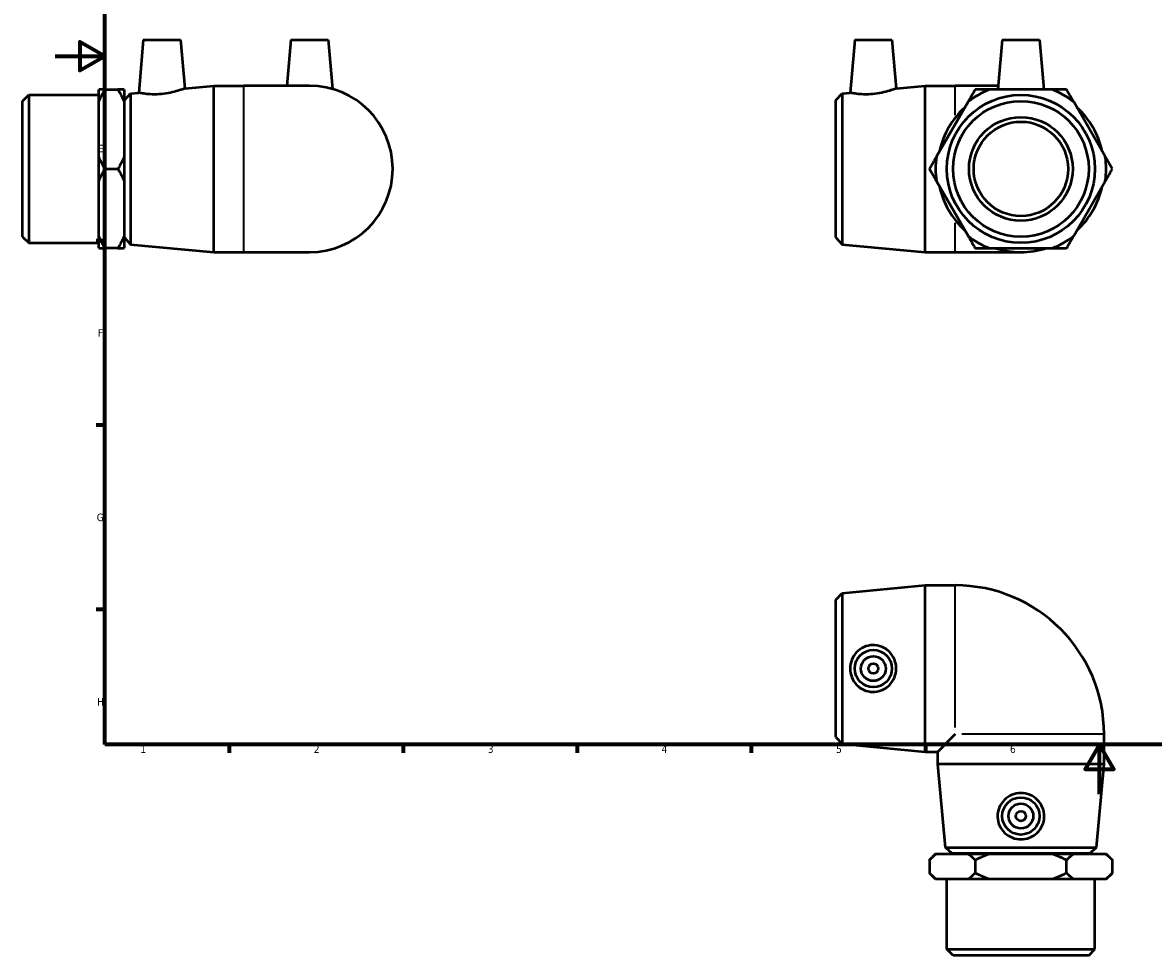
# Model space of a CAD drawing. Header units: millimetres. Extents: x -13 to 897, y -65 to 624.
# Tile 1 of 3: x -13 to 442, y -65 to 311. Entities that reach past the tile are written whole.
import ezdxf

# ---------------------------------------------------------------- set-up
doc = ezdxf.new("R2010")
doc.units = ezdxf.units.MM
for name, color, linetype, lineweight in [('Border (ANSI)', 7, 'Continuous', 70), ('Visible (ANSI)', 7, 'Continuous', 50), ('Visible Narrow (ANSI)', 7, 'Continuous', 35)]:
    doc.layers.add(name, color=color, linetype=linetype, lineweight=lineweight)
doc.styles.add('Note Text (ANSI)', font='tahoma.ttf')

# ---------------------------------------------------------------- blocks, each defined once
blk = doc.blocks.new('Borders Default Border')
at = {"layer": 'Border (ANSI)'}
for p, q in [((20, 222.75), (16.55, 222.75)), ((20, 148.5), (16.55, 148.5)), ((20, 74.25), (16.55, 74.25)), ((70.08, 20), (70.08, 16.55)), ((140.17, 20), (140.17, 16.55)), ((210.25, 20), (210.25, 16.55)), ((280.33, 20), (280.33, 16.55)), ((350.42, 20), (350.42, 16.55))]:
    blk.add_line(p, q, dxfattribs=at)
at = {"layer": 'Border (ANSI)', "flags": 128}
for points in [[(20, 20), (20, 574), (821, 574), (821, 20), (20, 20)], [(0, 297), (20, 297), (10, 302.77), (10, 291.23), (20, 297)], [(420.5, 0), (420.5, 20), (414.73, 10), (426.27, 10), (420.5, 20)]]:
    blk.add_lwpolyline(points, dxfattribs=at)
at = {"layer": 'Border (ANSI)', "color": 230, "true_color": 0xff0080, "char_height": 3.05, "attachment_point": 7, "style": 'Note Text (ANSI)'}
for s, insert in [('E', (17.21, 258.35)), ('F', (17.29, 184.1)), ('G', (16.81, 109.79)), ('H', (16.97, 35.6)), ('1', (34.35, 16.55)), ('2', (104.2, 16.55)), ('3', (174.26, 16.49)), ('4', (244.23, 16.55)), ('5', (314.48, 16.49)), ('6', (384.49, 16.49))]:
    blk.add_mtext(s, dxfattribs=dict(at, insert=insert))

msp = doc.modelspace()

# ---------------------------------------------------------------- linework, layer by layer
at = {"layer": 'Visible (ANSI)'}
for p, q in [((35.559, 303.677), (33.694, 282.361)), ((35.559, 303.677), (50.559, 303.677)), ((50.559, 303.677), (52.272, 284.09)), ((94.959, 303.677), (93.34, 285.177)), ((94.959, 303.677), (109.959, 303.677)), ((109.959, 303.677), (111.691, 283.88)), ((321.964, 303.677), (320.1, 282.361)), ((321.964, 303.677), (336.964, 303.677)), ((336.964, 303.677), (338.678, 284.09)), ((381.364, 303.677), (379.607, 283.59)), ((381.364, 303.677), (396.364, 303.677)), ((396.364, 303.677), (398.122, 283.59)), ((17.609, 278.639), (17.609, 283.59)), ((20.109, 283.59), (25.359, 283.59)), ((27.859, 283.59), (27.859, 278.639)), ((30.448, 282.059), (33.694, 282.361)), ((52.272, 284.09), (63.959, 285.177)), ((63.959, 218.177), (63.959, 285.177)), ((63.959, 285.177), (75.959, 285.177)), ((102.459, 285.177), (75.959, 285.177)), ((316.854, 282.059), (320.1, 282.361)), ((338.678, 284.09), (350.364, 285.177)), ((350.364, 218.177), (350.364, 285.177)), ((350.364, 285.177), (362.364, 285.177)), ((379.746, 285.177), (362.364, 285.177)), ((401.572, 283.59), (376.157, 283.59)), ((-13.041, 278.984), (-10.541, 281.484)), ((-13.041, 224.37), (-13.041, 278.984)), ((-10.541, 281.484), (-10.541, 221.87)), ((-10.541, 281.484), (17.609, 281.484)), ((17.609, 256.629), (17.609, 278.639)), ((27.859, 278.639), (27.859, 256.629)), ((27.959, 279.327), (30.448, 282.059)), ((27.959, 224.027), (27.959, 279.327)), ((30.448, 282.059), (30.448, 221.296)), ((314.364, 279.327), (316.854, 282.059)), ((314.364, 224.027), (314.364, 279.327)), ((316.854, 282.059), (316.854, 221.296)), ((367.581, 278.639), (354.873, 256.629)), ((422.856, 256.629), (410.148, 278.639)), ((27.859, 276.677), (27.959, 276.677)), ((17.609, 246.726), (17.609, 256.629)), ((27.859, 256.629), (27.859, 246.726)), ((20.109, 251.677), (25.359, 251.677)), ((17.609, 224.716), (17.609, 246.726)), ((27.859, 246.726), (27.859, 224.716)), ((354.873, 246.726), (367.581, 224.716)), ((410.148, 224.716), (422.856, 246.726)), ((-13.041, 224.37), (-10.541, 221.87)), ((17.609, 219.764), (17.609, 224.716)), ((27.859, 226.677), (27.959, 226.677)), ((27.859, 224.716), (27.859, 219.764)), ((27.959, 224.027), (30.448, 221.296)), ((314.364, 224.027), (316.854, 221.296)), ((-10.541, 221.87), (17.609, 221.87)), ((25.359, 219.764), (20.109, 219.764)), ((30.448, 221.296), (63.959, 218.177)), ((316.854, 221.296), (350.364, 218.177)), ((376.157, 219.764), (401.572, 219.764)), ((63.959, 218.177), (75.959, 218.177)), ((75.959, 218.177), (102.459, 218.177)), ((350.364, 218.177), (362.364, 218.177)), ((362.364, 218.177), (388.864, 218.177)), ((316.854, 80.91), (350.364, 84.029)), ((350.364, 17.029), (350.364, 84.029)), ((350.364, 84.029), (362.364, 84.029)), ((314.364, 78.179), (316.854, 80.91)), ((314.364, 22.879), (314.364, 78.179)), ((316.854, 80.91), (316.854, 20.147)), ((314.364, 22.879), (316.854, 20.147)), ((362.364, 24.029), (355.364, 17.029)), ((422.364, 12.029), (422.364, 24.029)), ((316.854, 20.147), (350.364, 17.029)), ((350.364, 17.029), (355.364, 17.029)), ((355.364, 12.029), (355.364, 17.029)), ((422.364, 12.029), (355.364, 12.029)), ((358.483, -21.482), (355.364, 12.029)), ((419.246, -21.482), (422.364, 12.029)), ((358.483, -21.482), (419.246, -21.482)), ((361.214, -23.971), (358.483, -21.482)), ((416.514, -23.971), (419.246, -21.482)), ((354.514, -24.071), (352.014, -26.571)), ((352.014, -26.571), (352.014, -31.821)), ((354.514, -24.071), (354.873, -24.071)), ((354.873, -24.071), (367.581, -24.071)), ((416.514, -23.971), (361.214, -23.971)), ((363.864, -24.071), (363.864, -23.971)), ((367.581, -24.071), (376.157, -24.071)), ((370.439, -26.571), (370.439, -31.821)), ((376.157, -24.071), (401.572, -24.071)), ((401.572, -24.071), (410.148, -24.071)), ((407.289, -31.821), (407.289, -26.571)), ((410.148, -24.071), (422.856, -24.071)), ((413.864, -24.071), (413.864, -23.971)), ((422.856, -24.071), (423.214, -24.071)), ((423.214, -24.071), (425.714, -26.571)), ((425.714, -31.821), (425.714, -26.571)), ((354.514, -34.321), (352.014, -31.821)), ((423.214, -34.321), (425.714, -31.821)), ((354.873, -34.321), (354.514, -34.321)), ((367.581, -34.321), (354.873, -34.321)), ((359.057, -62.471), (359.057, -34.321)), ((376.157, -34.321), (367.581, -34.321)), ((401.572, -34.321), (376.157, -34.321)), ((410.148, -34.321), (401.572, -34.321)), ((422.856, -34.321), (410.148, -34.321)), ((418.671, -62.471), (418.671, -34.321)), ((423.214, -34.321), (422.856, -34.321)), ((359.057, -62.471), (418.671, -62.471)), ((361.557, -64.971), (359.057, -62.471)), ((416.171, -64.971), (418.671, -62.471)), ((416.171, -64.971), (361.557, -64.971))]:
    msp.add_line(p, q, dxfattribs=at)
for centre, radius in [((388.864, 251.677), 29.807), ((388.864, 251.677), 27.307), ((388.864, 251.677), 20.865), ((388.864, 251.677), 19), ((329.464, 50.529), 7.5), ((329.464, 50.529), 5), ((329.464, 50.529), 2), ((388.864, -8.871), 7.5), ((388.864, -8.871), 5), ((388.864, -8.871), 2)]:
    msp.add_circle(centre, radius, dxfattribs=at)
for centre, radius, start, end in [((102.459, 251.677), 33.5, 270, 90), ((388.864, 251.677), 34.35, 111.71203, 128.28797), ((388.864, 251.677), 33.5, 105.99676, 107.70632), ((388.864, 251.677), 33.5, 72.29368, 74.00324), ((388.864, 251.677), 34.35, 51.71203, 68.28797), ((388.864, 251.677), 33.5, 132.29368, 167.70632), ((388.864, 251.677), 33.5, 12.29368, 47.70632), ((388.864, 251.677), 34.35, 171.71203, 188.28797), ((388.864, 251.677), 34.35, 351.71203, 8.28797), ((388.864, 251.677), 33.5, 192.29368, 227.70632), ((388.864, 251.677), 33.5, 312.29368, 347.70632), ((388.864, 251.677), 34.35, 231.71203, 248.28797), ((388.864, 251.677), 34.35, 291.71203, 308.28797), ((388.864, 251.677), 33.5, 252.29368, 287.70632), ((362.364, 24.029), 60, 0, 90)]:
    msp.add_arc(centre, radius, start, end, dxfattribs=at)
for points in [[(17.609, 278.639), (18.629, 281.028), (20.109, 283.59)], [(20.109, 283.59), (18.629, 283.59), (17.609, 283.59)], [(25.359, 283.59), (26.838, 281.028), (27.859, 278.639)], [(27.859, 283.59), (26.838, 283.59), (25.359, 283.59)], [(370.439, 283.59), (368.96, 281.028), (367.581, 278.639)], [(376.157, 283.59), (373.399, 283.59), (370.439, 283.59)], [(407.289, 283.59), (404.33, 283.59), (401.572, 283.59)], [(410.148, 278.639), (408.769, 281.028), (407.289, 283.59)], [(20.109, 251.677), (18.629, 254.24), (17.609, 256.629)], [(27.859, 256.629), (26.838, 254.24), (25.359, 251.677)], [(354.873, 256.629), (353.494, 254.24), (352.014, 251.677)], [(425.714, 251.677), (424.235, 254.24), (422.856, 256.629)], [(17.609, 246.726), (18.629, 249.115), (20.109, 251.677)], [(25.359, 251.677), (26.838, 249.115), (27.859, 246.726)], [(352.014, 251.677), (353.494, 249.115), (354.873, 246.726)], [(422.856, 246.726), (424.235, 249.115), (425.714, 251.677)], [(20.109, 219.764), (18.629, 222.327), (17.609, 224.716)], [(27.859, 224.716), (26.838, 222.327), (25.359, 219.764)], [(367.581, 224.716), (368.96, 222.327), (370.439, 219.764)], [(407.289, 219.764), (408.769, 222.327), (410.148, 224.716)], [(17.609, 219.764), (18.629, 219.764), (20.109, 219.764)], [(25.359, 219.764), (26.838, 219.764), (27.859, 219.764)], [(370.439, 219.764), (373.399, 219.764), (376.157, 219.764)], [(401.572, 219.764), (404.33, 219.764), (407.289, 219.764)], [(352.014, -26.571), (353.494, -25.092), (354.873, -24.071)], [(367.581, -24.071), (368.96, -25.092), (370.439, -26.571)], [(370.439, -26.571), (373.399, -25.092), (376.157, -24.071)], [(401.572, -24.071), (404.33, -25.092), (407.289, -26.571)], [(407.289, -26.571), (408.769, -25.092), (410.148, -24.071)], [(422.856, -24.071), (424.235, -25.092), (425.714, -26.571)], [(354.873, -34.321), (353.494, -33.301), (352.014, -31.821)], [(370.439, -31.821), (368.96, -33.301), (367.581, -34.321)], [(376.157, -34.321), (373.399, -33.301), (370.439, -31.821)], [(407.289, -31.821), (404.33, -33.301), (401.572, -34.321)], [(410.148, -34.321), (408.769, -33.301), (407.289, -31.821)], [(425.714, -31.821), (424.235, -33.301), (422.856, -34.321)]]:
    msp.add_rational_spline(points, [1, 1.00323987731, 1], degree=2, dxfattribs=at)
for points, knots in [([(42.724, 281.764), (41.577, 281.662), (40.357, 281.628), (38.126, 281.698), (37.115, 281.797), (35.522, 282.006), (34.832, 282.131), (33.918, 282.31), (33.694, 282.361), (33.694, 282.361)], [0, 0, 0, 0, 0.3456235, 0.3456235, 0.691247, 0.691247, 1.0392222, 1.0392222, 1.3871974, 1.3871974, 1.3871974, 1.3871974]), ([(52.272, 284.09), (52.272, 284.09), (52.031, 283.994), (51.067, 283.64), (50.344, 283.385), (48.669, 282.869), (47.597, 282.572), (45.236, 282.071), (43.944, 281.872), (42.724, 281.764)], [4.23051, 4.23051, 4.23051, 4.23051, 4.5908223, 4.5908223, 4.9511347, 4.9511347, 5.3188799, 5.3188799, 5.6866251, 5.6866251, 5.6866251, 5.6866251]), ([(329.13, 281.764), (327.983, 281.662), (326.763, 281.628), (324.532, 281.698), (323.521, 281.797), (321.928, 282.006), (321.238, 282.131), (320.324, 282.31), (320.1, 282.361), (320.1, 282.361)], [0, 0, 0, 0, 0.3456235, 0.3456235, 0.691247, 0.691247, 1.0392222, 1.0392222, 1.3871974, 1.3871974, 1.3871974, 1.3871974]), ([(338.678, 284.09), (338.678, 284.09), (338.437, 283.994), (337.473, 283.64), (336.75, 283.385), (335.075, 282.869), (334.003, 282.572), (331.642, 282.071), (330.35, 281.872), (329.13, 281.764)], [4.23051, 4.23051, 4.23051, 4.23051, 4.5908223, 4.5908223, 4.9511347, 4.9511347, 5.3188799, 5.3188799, 5.6866251, 5.6866251, 5.6866251, 5.6866251]), ([(329.13, 41.118), (327.983, 41.149), (326.763, 41.413), (324.532, 42.407), (323.521, 43.138), (321.928, 44.8), (321.238, 45.847), (320.324, 48.131), (320.1, 49.369), (320.1, 51.689), (320.324, 52.926), (321.238, 55.21), (321.928, 56.257), (323.521, 57.919), (324.532, 58.65), (326.763, 59.645), (327.983, 59.908), (330.35, 59.974), (331.642, 59.752), (334.003, 58.798), (335.075, 58.067), (336.75, 56.388), (337.473, 55.332), (338.437, 53.004), (338.678, 51.73), (338.678, 49.328), (338.437, 48.054), (337.473, 45.725), (336.75, 44.669), (335.075, 42.991), (334.003, 42.26), (331.642, 41.306), (330.35, 41.084), (329.13, 41.118)], [0, 0, 0, 0, 0.3456235, 0.3456235, 0.691247, 0.691247, 1.0392222, 1.0392222, 1.3871974, 1.3871974, 1.7351726, 1.7351726, 2.0831478, 2.0831478, 2.4287713, 2.4287713, 2.7743949, 2.7743949, 3.1421401, 3.1421401, 3.5098853, 3.5098853, 3.8701976, 3.8701976, 4.23051, 4.23051, 4.5908223, 4.5908223, 4.9511347, 4.9511347, 5.3188799, 5.3188799, 5.6866251, 5.6866251, 5.6866251, 5.6866251]), ([(398.276, -9.206), (398.244, -10.353), (397.98, -11.573), (396.986, -13.803), (396.255, -14.815), (394.593, -16.408), (393.546, -17.098), (391.262, -18.012), (390.024, -18.236), (387.705, -18.236), (386.467, -18.012), (384.183, -17.098), (383.136, -16.408), (381.474, -14.815), (380.743, -13.803), (379.749, -11.573), (379.485, -10.353), (379.419, -7.985), (379.642, -6.694), (380.595, -4.332), (381.326, -3.26), (383.005, -1.586), (384.061, -0.863), (386.39, 0.102), (387.663, 0.342), (390.066, 0.342), (391.339, 0.102), (393.668, -0.863), (394.724, -1.586), (396.403, -3.26), (397.134, -4.332), (398.087, -6.694), (398.31, -7.985), (398.276, -9.206)], [0, 0, 0, 0, 0.3456235, 0.3456235, 0.691247, 0.691247, 1.0392222, 1.0392222, 1.3871974, 1.3871974, 1.7351726, 1.7351726, 2.0831478, 2.0831478, 2.4287713, 2.4287713, 2.7743949, 2.7743949, 3.1421401, 3.1421401, 3.5098853, 3.5098853, 3.8701976, 3.8701976, 4.23051, 4.23051, 4.5908223, 4.5908223, 4.9511347, 4.9511347, 5.3188799, 5.3188799, 5.6866251, 5.6866251, 5.6866251, 5.6866251])]:
    msp.add_open_spline(points, degree=3, knots=knots, dxfattribs=at)
at = {"layer": 'Visible Narrow (ANSI)'}
for p, q in [((75.959, 218.59), (75.959, 284.765)), ((362.364, 273.359), (362.364, 285.143)), ((362.364, 218.212), (362.364, 229.996)), ((362.364, 26.771), (362.364, 83.771)), ((422.107, 24.029), (365.107, 24.029))]:
    msp.add_line(p, q, dxfattribs=at)

# ---------------------------------------------------------------- block references
msp.add_blockref('Borders Default Border', (0, 0))

doc.saveas('drawing.dxf')
